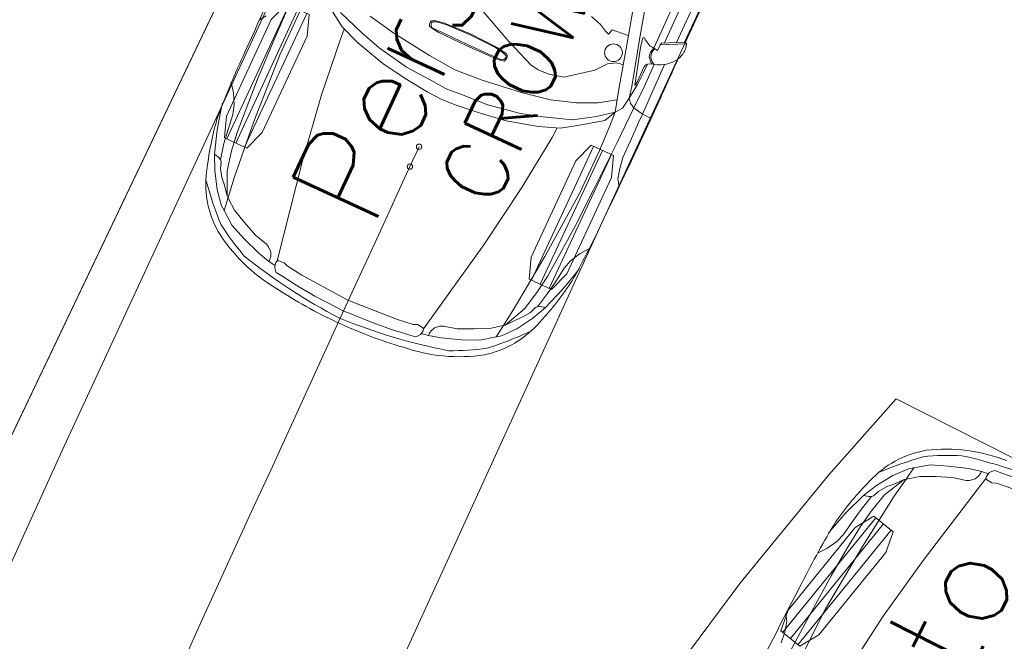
# Model space of a CAD drawing. Header units: metres. Extents: x 93008 to 98406, y 448779 to 454332.
# Tile 57 of 136: x 95598.23 to 95602.81, y 451673.81 to 451676.7. Entities that reach past the tile are written whole.
import ezdxf
from ezdxf.enums import TextEntityAlignment as Align

# ---------------------------------------------------------------- set-up
doc = ezdxf.new("R2010")
doc.units = ezdxf.units.M
doc.header["$MEASUREMENT"] = 0
doc.layers.add('B-RO-OG-TERREIN_CULTUURSCHEIDING-V', color=7, linetype='Continuous', lineweight=18, true_color=0x28c846)
doc.layers.add('B-RO-VH-VERHARDING_BETONSTRAATSTEEN-V', color=7, linetype='Continuous', lineweight=18, true_color=0xcdcdcd)
doc.layers.add('X-XX-AL-REFERENTIE_AUTOTURN-G', color=7, linetype='Continuous', lineweight=18)
doc.styles.add('TSText', font='Simplex.shx')

# ---------------------------------------------------------------- blocks, each defined once
blk = doc.blocks.new('*U154')
at = {"layer": 'X-XX-AL-REFERENTIE_AUTOTURN-G', "color": 3, "linetype": 'Continuous', "ltscale": 0.3048, "transparency": 33554687, "flags": 128}
blk.add_lwpolyline([(95599.1484, 451669.1721), (95599.2957, 451669.689), (95599.4635, 451670.2003), (95599.6514, 451670.7052), (95599.9032, 451671.3013), (95600.1348, 451671.7893), (95600.3859, 451672.2687), (95600.6566, 451672.7395), (95600.9459, 451673.1992), (95601.2532, 451673.6469), (95601.5776, 451674.0817), (95601.9888, 451674.5853), (95602.3033, 451674.9399), (95603.9366, 451674.1145), (95602.1859, 451670.6502), (95601.9821, 451670.2092), (95601.7634, 451669.6697), (95601.6332, 451669.3046)], dxfattribs=at)
blk = doc.blocks.new('*U160')
at = {"layer": 'X-XX-AL-REFERENTIE_AUTOTURN-G', "color": 254, "linetype": 'Continuous', "ltscale": 0.3048, "transparency": 33554687}
for p, q in [((-3.784, 2.957), (-3.687, 3.023)), ((-2.64, 3.011), (-2.511, 2.914)), ((-4.111, 2.885), (-3.94, 2.914)), ((-3.94, 2.914), (-3.784, 2.957)), ((-2.511, 2.914), (-2.348, 2.827)), ((-2.159, 2.971), (-2.301, 3)), ((-1.891, 2.899), (-2.159, 2.971)), ((-1.539, 2.782), (-1.891, 2.899)), ((-4.282, 2.711), (-3.479, 2.689)), ((-2.348, 2.827), (-2.206, 2.783)), ((-2.206, 2.783), (-1.968, 2.754)), ((-1.968, 2.754), (-1.745, 2.718)), ((-1.745, 2.718), (-1.499, 2.664)), ((-1.312, 2.673), (-1.539, 2.782)), ((-1.539, 2.782), (-1.518, 2.701)), ((-3.479, 2.689), (-2.854, 2.667)), ((-2.854, 2.667), (-2.37, 2.638)), ((-2.37, 2.638), (-1.983, 2.609)), ((-1.983, 2.609), (-1.693, 2.566)), ((-1.693, 2.566), (-1.388, 2.5)), ((-1.518, 2.701), (-1.499, 2.664)), ((-1.499, 2.664), (-1.475, 2.641)), ((-1.475, 2.641), (-1.375, 2.603)), ((-1.375, 2.603), (-1.265, 2.529)), ((-1.063, 2.519), (-1.312, 2.673)), ((-3.345, 2.518), (-4.058, 2.518)), ((-2.241, 2.446), (-3.345, 2.518)), ((-1.336, 2.357), (-2.241, 2.446)), ((-1.388, 2.5), (-1.039, 2.337)), ((-1.265, 2.529), (-1.174, 2.445)), ((-1.174, 2.445), (-1.039, 2.337)), ((-0.867, 2.351), (-1.063, 2.519)), ((-1.024, 2.315), (-1.336, 2.357)), ((-1.039, 2.337), (-1.02, 2.309)), ((-0.819, 2.286), (-1.024, 2.315)), ((-1.02, 2.309), (-0.891, 2.146)), ((-0.819, 2.286), (-0.867, 2.351)), ((-0.666, 2.085), (-0.819, 2.286)), ((-0.891, 2.146), (-0.786, 1.931)), ((-0.556, 1.828), (-0.666, 2.085)), ((-0.786, 1.931), (-0.68, 1.693)), ((-0.45, 1.534), (-0.556, 1.828)), ((-3.047, 1.683), (-3.937, 1.78)), ((-2.012, 1.523), (-3.047, 1.683)), ((-0.68, 1.693), (-0.628, 1.487)), ((-0.464, 1.232), (-2.012, 1.523)), ((-0.402, 1.342), (-0.45, 1.534)), ((-0.628, 1.487), (-0.604, 1.441)), ((-0.604, 1.441), (-0.546, 1.375)), ((-0.546, 1.375), (-0.484, 1.347)), ((-0.484, 1.347), (-0.441, 1.342)), ((-0.476, 1.209), (-0.482, 1.121)), ((-0.482, 1.121), (-0.476, 1.209)), ((-0.464, 1.232), (-0.476, 1.209)), ((-0.476, 1.209), (-0.464, 1.232)), ((-0.434, 1.238), (-0.464, 1.232)), ((-0.464, 1.232), (-0.434, 1.238)), ((-0.441, 1.342), (-0.402, 1.342)), ((-0.398, 1.232), (-0.434, 1.238)), ((-0.434, 1.238), (-0.398, 1.232)), ((-0.386, 1.229), (-0.402, 1.342)), ((-0.368, 1.226), (-0.398, 1.232)), ((-0.398, 1.232), (-0.368, 1.226)), ((-0.333, 1.203), (-0.368, 1.226)), ((-0.368, 1.226), (-0.333, 1.203)), ((-0.297, 1.168), (-0.333, 1.203)), ((-0.333, 1.203), (-0.297, 1.168)), ((-0.482, 1.121), (-0.458, 1.058)), ((-0.458, 1.058), (-0.482, 1.121)), ((-0.458, 1.058), (-0.422, 0.796)), ((-0.422, 0.796), (-0.458, 1.058)), ((-0.285, 1.052), (-0.297, 1.168)), ((-0.297, 1.168), (-0.285, 1.052)), ((-0.249, 0.808), (-0.285, 1.052)), ((-0.285, 1.052), (-0.249, 0.808))]:
    blk.add_line(p, q, dxfattribs=at)
at = {"layer": 'X-XX-AL-REFERENTIE_AUTOTURN-G', "color": 254, "linetype": 'Continuous', "ltscale": 0.3048, "transparency": 33554687, "flags": 128}
blk.add_lwpolyline([(-0.079, 1.072, 0.121029), (-0.493, 2.239, 0.168335), (-1.303, 2.795, 0.045444), (-2.081, 2.977, 0.020498), (-3.145, 3.016, 0.00399), (-5.078, 3.027, -0.000328)], format="xyb", dxfattribs=at)
at = {"layer": 'X-XX-AL-REFERENTIE_AUTOTURN-G', "color": 254, "linetype": 'Continuous', "ltscale": 0.3048, "transparency": 33554687}
for centre, radius, start, end in [((-5.375, -2.219), 6.528, 43.0418, 49.2562), ((-3.675, 0.237), 3.666, 23.7799, 33.0718), ((-8.713, -0.378), 8.65, 2.5062, 14.0037)]:
    blk.add_arc(centre, radius, start, end, dxfattribs=at)
blk = doc.blocks.new('*U159')
blk.add_blockref('*U160', (0, 0))
blk = doc.blocks.new('*U158')
at = {"layer": 'X-XX-AL-REFERENTIE_AUTOTURN-G', "color": 2, "linetype": 'Continuous', "ltscale": 0.3048, "transparency": 33554687}
for p, q in [((-0.5047, 0.6633), (-0.9373, 0.1309)), ((-0.4692, 0.6344), (-0.9018, 0.102)), ((-0.4337, 0.6056), (-0.8663, 0.0732))]:
    blk.add_line(p, q, dxfattribs=at)
at = {"layer": 'X-XX-AL-REFERENTIE_AUTOTURN-G', "color": 254, "linetype": 'Continuous', "ltscale": 0.3048, "transparency": 33554687, "flags": 128}
blk.add_lwpolyline([(-0.5135, 0.6705), (-0.4249, 0.5984), (-0.4588, 0.5022), (-0.7702, 0.1189), (-0.8575, 0.066), (-0.9461, 0.138), (-0.9122, 0.2342), (-0.6008, 0.6176)], close=True, dxfattribs=at)
at = {"xscale": 0.3047304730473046, "yscale": 0.3047304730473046, "zscale": 0.3047304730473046, "rotation": 63.19019593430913}
blk.add_blockref('*U159', (0.4059, 0.8033), dxfattribs=at)
at = {"layer": 'X-XX-AL-REFERENTIE_AUTOTURN-G', "color": 4, "transparency": 33554687, "style": 'TSText'}
blk.add_text('Personenauto', height=0.43575, rotation=63.1902, dxfattribs=at).set_placement((-0.9202, -1.2605), align=Align.MIDDLE_CENTER)
blk = doc.blocks.new('*U153')
for name, p in [('*U154', (0, 0)), ('*U158', (95602.714, 451673.724))]:
    blk.add_blockref(name, p)
blk = doc.blocks.new('*U177')
at = {"layer": 'X-XX-AL-REFERENTIE_AUTOTURN-G', "color": 3, "linetype": 'Continuous', "ltscale": 0.3048, "transparency": 33554687, "flags": 128}
blk.add_lwpolyline([(95595.5955, 451668.4204), (95597.0086, 451671.5701), (95598.4293, 451674.6999), (95600.933, 451680.1073), (95602.5929, 451679.337), (95602.4281, 451678.9818), (95600.9727, 451675.8353), (95599.5722, 451672.7729), (95598.1844, 451669.702), (95596.7898, 451666.5791)], dxfattribs=at)
blk = doc.blocks.new('*U180')
at = {"layer": 'X-XX-AL-REFERENTIE_AUTOTURN-G', "color": 254, "linetype": 'Continuous', "ltscale": 0.3048, "transparency": 33554687}
for p, q in [((-6.093, 3.035), (-5.911, 2.679)), ((-4.84, 2.878), (-4.833, 3.03)), ((-3.784, 2.957), (-3.687, 3.023)), ((-2.64, 3.011), (-2.511, 2.914)), ((-6.048, 2.892), (-7.25, 2.883)), ((-5.944, 2.687), (-6.103, 3)), ((-5.666, 2.864), (-4.84, 2.878)), ((-4.87, 2.718), (-4.84, 2.878)), ((-4.84, 2.878), (-4.699, 2.879)), ((-4.699, 2.879), (-4.394, 2.885)), ((-4.394, 2.885), (-4.111, 2.885)), ((-4.111, 2.885), (-3.94, 2.914)), ((-3.94, 2.914), (-3.784, 2.957)), ((-2.511, 2.914), (-2.348, 2.827)), ((-2.159, 2.971), (-2.301, 3)), ((-1.891, 2.899), (-2.159, 2.971)), ((-1.539, 2.782), (-1.891, 2.899)), ((-7.222, 2.711), (-5.966, 2.729)), ((-5.6, 2.723), (-5.625, 2.675)), ((-5.6, 2.723), (-5.592, 2.679)), ((-5.598, 2.722), (-5.228, 2.726)), ((-5.228, 2.726), (-4.87, 2.718)), ((-4.907, 2.646), (-4.87, 2.718)), ((-4.87, 2.718), (-4.282, 2.711)), ((-4.282, 2.711), (-3.479, 2.689)), ((-2.348, 2.827), (-2.206, 2.783)), ((-2.206, 2.783), (-1.968, 2.754)), ((-1.968, 2.754), (-1.745, 2.718)), ((-1.745, 2.718), (-1.499, 2.664)), ((-1.312, 2.673), (-1.539, 2.782)), ((-1.539, 2.782), (-1.518, 2.701)), ((-5.826, 2.612), (-8.778, 2.585)), ((-5.911, 2.679), (-5.944, 2.687)), ((-5.817, 2.679), (-5.911, 2.679)), ((-5.884, 2.349), (-5.155, 2.555)), ((-5.829, 2.575), (-5.826, 2.612)), ((-5.829, 2.551), (-5.829, 2.575)), ((-5.826, 2.612), (-5.817, 2.679)), ((-5.826, 2.612), (-5.78, 2.599)), ((-5.813, 2.623), (-5.825, 2.624)), ((-5.78, 2.619), (-5.813, 2.623)), ((-5.744, 2.611), (-5.78, 2.619)), ((-5.78, 2.599), (-5.744, 2.595)), ((-5.187, 2.587), (-5.748, 2.427)), ((-5.711, 2.619), (-5.744, 2.611)), ((-5.744, 2.595), (-5.699, 2.599)), ((-5.67, 2.635), (-5.711, 2.619)), ((-5.699, 2.599), (-5.674, 2.607)), ((-5.674, 2.607), (-5.613, 2.663)), ((-5.625, 2.675), (-5.67, 2.635)), ((-5.613, 2.663), (-5.592, 2.679)), ((-5.592, 2.679), (-5.564, 2.627)), ((-5.564, 2.627), (-5.543, 2.607)), ((-5.411, 2.626), (-5.563, 2.626)), ((-5.543, 2.607), (-5.498, 2.599)), ((-5.498, 2.599), (-5.257, 2.599)), ((-5.217, 2.622), (-5.411, 2.626)), ((-5.257, 2.599), (-5.208, 2.595)), ((-4.974, 2.595), (-5.217, 2.622)), ((-5.208, 2.595), (-5.187, 2.587)), ((-5.155, 2.555), (-4.974, 2.595)), ((-4.974, 2.595), (-4.907, 2.646)), ((-4.795, 2.566), (-4.974, 2.595)), ((-4.692, 2.487), (-4.795, 2.566)), ((-3.479, 2.689), (-2.854, 2.667)), ((-2.854, 2.667), (-2.37, 2.638)), ((-2.37, 2.638), (-1.983, 2.609)), ((-1.983, 2.609), (-1.693, 2.566)), ((-1.693, 2.566), (-1.388, 2.5)), ((-1.518, 2.701), (-1.499, 2.664)), ((-1.499, 2.664), (-1.475, 2.641)), ((-1.475, 2.641), (-1.375, 2.603)), ((-1.375, 2.603), (-1.265, 2.529)), ((-1.063, 2.519), (-1.312, 2.673)), ((-5.907, 2.419), (-5.891, 2.439)), ((-5.903, 2.399), (-5.907, 2.419)), ((-5.891, 2.439), (-5.846, 2.511)), ((-5.748, 2.427), (-5.874, 2.399)), ((-5.846, 2.511), (-5.829, 2.551)), ((-4.692, 2.487), (-5.062, 2.384)), ((-4.872, 2.435), (-4.709, 2.187)), ((-4.44, 2.502), (-4.692, 2.487)), ((-4.692, 2.487), (-4.509, 2.4)), ((-4.509, 2.258), (-4.692, 2.487)), ((-4.058, 2.518), (-4.44, 2.502)), ((-3.345, 2.518), (-4.058, 2.518)), ((-2.241, 2.446), (-3.345, 2.518)), ((-1.336, 2.357), (-2.241, 2.446)), ((-1.388, 2.5), (-1.039, 2.337)), ((-1.265, 2.529), (-1.174, 2.445)), ((-1.174, 2.445), (-1.039, 2.337)), ((-0.867, 2.351), (-1.063, 2.519)), ((-6.572, 2.166), (-5.884, 2.349)), ((-5.874, 2.399), (-5.903, 2.399)), ((-5.062, 2.384), (-5.667, 2.229)), ((-5.398, 2.3), (-5.387, 2.196)), ((-4.509, 2.4), (-4.282, 2.081)), ((-4.309, 1.948), (-4.509, 2.258)), ((-1.024, 2.315), (-1.336, 2.357)), ((-1.039, 2.337), (-1.02, 2.309)), ((-0.819, 2.286), (-1.024, 2.315)), ((-1.02, 2.309), (-0.891, 2.146)), ((-0.819, 2.286), (-0.867, 2.351)), ((-0.666, 2.085), (-0.819, 2.286)), ((-5.667, 2.229), (-6.243, 2.074)), ((-5.81, 1.918), (-5.832, 2.176)), ((-5.387, 2.196), (-5.313, 2.073)), ((-4.709, 2.187), (-4.573, 1.895)), ((-0.891, 2.146), (-0.786, 1.931)), ((-5.313, 2.073), (-5.144, 1.938)), ((-4.282, 2.081), (-4.119, 1.833)), ((-0.556, 1.828), (-0.666, 2.085)), ((-5.726, 1.897), (-5.81, 1.918)), ((-5.81, 1.722), (-5.747, 1.835)), ((-5.747, 1.835), (-5.726, 1.897)), ((-5.144, 1.938), (-4.847, 1.556)), ((-4.573, 1.895), (-4.446, 1.514)), ((-4.164, 1.523), (-4.309, 1.948)), ((-4.119, 1.833), (-4.001, 1.523)), ((-0.786, 1.931), (-0.68, 1.693)), ((-0.45, 1.534), (-0.556, 1.828)), ((-5.863, 1.546), (-5.81, 1.722)), ((-3.937, 1.78), (-4.102, 1.79)), ((-3.047, 1.683), (-3.937, 1.78)), ((-2.012, 1.523), (-3.047, 1.683)), ((-0.68, 1.693), (-0.628, 1.487)), ((-4.847, 1.556), (-4.794, 1.329)), ((-4.446, 1.514), (-4.364, 1.081)), ((-4.064, 1.187), (-4.164, 1.523)), ((-4.001, 1.523), (-3.873, 1.036)), ((-0.464, 1.232), (-2.012, 1.523)), ((-0.402, 1.342), (-0.45, 1.534)), ((-0.628, 1.487), (-0.604, 1.441)), ((-0.604, 1.441), (-0.546, 1.375)), ((-0.546, 1.375), (-0.484, 1.347)), ((-4.794, 1.329), (-4.784, 1.154)), ((-0.484, 1.347), (-0.441, 1.342)), ((-0.476, 1.209), (-0.482, 1.121)), ((-0.482, 1.121), (-0.476, 1.209)), ((-0.464, 1.232), (-0.476, 1.209)), ((-0.476, 1.209), (-0.464, 1.232)), ((-0.434, 1.238), (-0.464, 1.232)), ((-0.464, 1.232), (-0.434, 1.238)), ((-0.441, 1.342), (-0.402, 1.342)), ((-0.398, 1.232), (-0.434, 1.238)), ((-0.434, 1.238), (-0.398, 1.232)), ((-0.386, 1.229), (-0.402, 1.342)), ((-0.368, 1.226), (-0.398, 1.232)), ((-0.398, 1.232), (-0.368, 1.226)), ((-0.333, 1.203), (-0.368, 1.226)), ((-0.368, 1.226), (-0.333, 1.203)), ((-0.297, 1.168), (-0.333, 1.203)), ((-0.333, 1.203), (-0.297, 1.168)), ((-4.784, 1.154), (-4.805, 1.02)), ((-4.364, 1.081), (-4.282, 0.443)), ((-3.973, 0.682), (-4.064, 1.187)), ((-0.482, 1.121), (-0.458, 1.058)), ((-0.458, 1.058), (-0.482, 1.121)), ((-0.458, 1.058), (-0.422, 0.796)), ((-0.422, 0.796), (-0.458, 1.058)), ((-0.285, 1.052), (-0.297, 1.168)), ((-0.297, 1.168), (-0.285, 1.052)), ((-0.249, 0.808), (-0.285, 1.052)), ((-0.285, 1.052), (-0.249, 0.808)), ((-4.805, 1.02), (-4.985, 0.565)), ((-3.873, 1.036), (-3.81, 0.629)), ((-0.422, 0.796), (-0.375, 0)), ((-0.375, 0), (-0.422, 0.796)), ((-0.219, 0.482), (-0.249, 0.808)), ((-0.249, 0.808), (-0.219, 0.482)), ((-4.829, 0.442), (-4.8, 0.613)), ((-4.8, 0.613), (-4.775, 0.641)), ((-4.794, 0.56), (-4.768, 0.619)), ((-4.775, 0.641), (-4.746, 0.644)), ((-4.768, 0.619), (-4.746, 0.625)), ((-4.746, 0.644), (-4.717, 0.641)), ((-4.746, 0.625), (-4.727, 0.622)), ((-4.727, 0.622), (-4.705, 0.61)), ((-4.717, 0.641), (-4.689, 0.632)), ((-4.705, 0.61), (-4.685, 0.582)), ((-4.689, 0.632), (-4.673, 0.566)), ((-3.946, 0.222), (-3.973, 0.682)), ((-3.81, 0.629), (-3.764, 0.23)), ((-4.985, 0.565), (-5.239, 0.018)), ((-4.819, 0.417), (-4.794, 0.56)), ((-4.685, 0.582), (-4.682, 0.352)), ((-4.673, 0.566), (-4.663, 0.461)), ((-4.663, 0.461), (-4.657, 0)), ((-0.202, 0.093), (-0.219, 0.482)), ((-0.219, 0.482), (-0.202, 0.093)), ((-4.845, 0), (-4.829, 0.442)), ((-4.832, 0), (-4.819, 0.417)), ((-4.682, 0.352), (-4.679, 0)), ((-4.282, 0.443), (-4.247, 0)), ((-3.929, 0), (-3.946, 0.222)), ((-3.764, 0.23), (-3.755, 0)), ((-4.829, -0.442), (-4.845, 0)), ((-4.819, -0.417), (-4.832, 0)), ((-4.679, 0), (-4.682, -0.352)), ((-4.657, 0), (-4.663, -0.461)), ((-4.247, 0), (-4.282, -0.443)), ((-3.946, -0.222), (-3.929, 0)), ((-3.755, 0), (-3.764, -0.23)), ((-0.375, 0), (-0.422, -0.796)), ((-0.422, -0.796), (-0.375, 0)), ((-0.196, 0), (-0.202, 0.093)), ((-0.202, 0.093), (-0.196, 0)), ((-0.202, -0.093), (-0.196, 0)), ((-0.196, 0), (-0.202, -0.093)), ((-0.219, -0.482), (-0.202, -0.093)), ((-0.202, -0.093), (-0.219, -0.482)), ((-3.973, -0.682), (-3.946, -0.222)), ((-3.764, -0.23), (-3.81, -0.629)), ((-4.8, -0.613), (-4.829, -0.442)), ((-4.794, -0.56), (-4.819, -0.417)), ((-4.682, -0.352), (-4.685, -0.582)), ((-4.282, -0.443), (-4.364, -1.081)), ((-4.768, -0.619), (-4.794, -0.56)), ((-4.685, -0.582), (-4.705, -0.61)), ((-4.673, -0.566), (-4.689, -0.632)), ((-4.663, -0.461), (-4.673, -0.566)), ((-0.249, -0.808), (-0.219, -0.482)), ((-0.219, -0.482), (-0.249, -0.808)), ((-4.775, -0.641), (-4.8, -0.613)), ((-4.746, -0.644), (-4.775, -0.641)), ((-4.746, -0.625), (-4.768, -0.619)), ((-4.727, -0.622), (-4.746, -0.625)), ((-4.717, -0.641), (-4.746, -0.644)), ((-4.705, -0.61), (-4.727, -0.622)), ((-4.689, -0.632), (-4.717, -0.641)), ((-4.064, -1.187), (-3.973, -0.682)), ((-3.81, -0.629), (-3.873, -1.036)), ((-0.422, -0.796), (-0.458, -1.058)), ((-0.458, -1.058), (-0.422, -0.796)), ((-0.285, -1.052), (-0.249, -0.808)), ((-0.249, -0.808), (-0.285, -1.052)), ((-3.873, -1.036), (-4.001, -1.523)), ((-4.364, -1.081), (-4.446, -1.514)), ((-4.164, -1.523), (-4.064, -1.187)), ((-0.458, -1.058), (-0.482, -1.121)), ((-0.482, -1.121), (-0.458, -1.058)), ((-0.482, -1.121), (-0.476, -1.209)), ((-0.476, -1.209), (-0.482, -1.121)), ((-0.333, -1.203), (-0.297, -1.168)), ((-0.297, -1.168), (-0.333, -1.203)), ((-0.297, -1.168), (-0.285, -1.052)), ((-0.285, -1.052), (-0.297, -1.168)), ((-0.464, -1.232), (-2.012, -1.523)), ((-0.546, -1.375), (-0.484, -1.347)), ((-0.484, -1.347), (-0.441, -1.342)), ((-0.476, -1.209), (-0.464, -1.232)), ((-0.464, -1.232), (-0.476, -1.209)), ((-0.464, -1.232), (-0.434, -1.238)), ((-0.434, -1.238), (-0.464, -1.232)), ((-0.402, -1.342), (-0.45, -1.534)), ((-0.441, -1.342), (-0.402, -1.342)), ((-0.434, -1.238), (-0.398, -1.232)), ((-0.398, -1.232), (-0.434, -1.238)), ((-0.386, -1.229), (-0.402, -1.342)), ((-0.398, -1.232), (-0.368, -1.226)), ((-0.368, -1.226), (-0.398, -1.232)), ((-0.368, -1.226), (-0.333, -1.203)), ((-0.333, -1.203), (-0.368, -1.226)), ((-0.68, -1.693), (-0.628, -1.487)), ((-0.628, -1.487), (-0.604, -1.441)), ((-0.604, -1.441), (-0.546, -1.375)), ((-4.309, -1.948), (-4.164, -1.523)), ((-4.001, -1.523), (-4.119, -1.833)), ((-2.012, -1.523), (-3.047, -1.683)), ((-0.45, -1.534), (-0.556, -1.828)), ((-3.937, -1.78), (-4.102, -1.79)), ((-3.047, -1.683), (-3.937, -1.78)), ((-0.786, -1.931), (-0.68, -1.693)), ((-4.119, -1.833), (-4.282, -2.081)), ((-0.891, -2.146), (-0.786, -1.931)), ((-0.556, -1.828), (-0.666, -2.085)), ((-0.666, -2.085), (-0.819, -2.286)), ((-1.02, -2.309), (-0.891, -2.146)), ((-1.336, -2.357), (-2.241, -2.446)), ((-1.388, -2.5), (-1.039, -2.337)), ((-1.024, -2.315), (-1.336, -2.357)), ((-1.174, -2.445), (-1.039, -2.337)), ((-0.867, -2.351), (-1.063, -2.519)), ((-1.039, -2.337), (-1.02, -2.309)), ((-0.819, -2.286), (-1.024, -2.315)), ((-0.819, -2.286), (-0.867, -2.351)), ((-3.345, -2.518), (-4.058, -2.518)), ((-2.241, -2.446), (-3.345, -2.518)), ((-1.693, -2.566), (-1.388, -2.5)), ((-1.375, -2.603), (-1.265, -2.529)), ((-1.063, -2.519), (-1.312, -2.673)), ((-1.265, -2.529), (-1.174, -2.445)), ((-4.282, -2.711), (-3.479, -2.689)), ((-3.479, -2.689), (-2.854, -2.667)), ((-2.854, -2.667), (-2.37, -2.638)), ((-2.37, -2.638), (-1.983, -2.609)), ((-1.983, -2.609), (-1.693, -2.566)), ((-1.745, -2.718), (-1.499, -2.664)), ((-1.312, -2.673), (-1.539, -2.782)), ((-1.539, -2.782), (-1.518, -2.701)), ((-1.518, -2.701), (-1.499, -2.664)), ((-1.499, -2.664), (-1.475, -2.641)), ((-1.475, -2.641), (-1.375, -2.603)), ((-2.511, -2.914), (-2.348, -2.827)), ((-2.348, -2.827), (-2.206, -2.783)), ((-2.206, -2.783), (-1.968, -2.754)), ((-1.968, -2.754), (-1.745, -2.718)), ((-1.539, -2.782), (-1.891, -2.899)), ((-3.784, -2.957), (-3.687, -3.023)), ((-2.64, -3.011), (-2.511, -2.914)), ((-2.159, -2.971), (-2.301, -3)), ((-1.891, -2.899), (-2.159, -2.971))]:
    blk.add_line(p, q, dxfattribs=at)
at = {"layer": 'X-XX-AL-REFERENTIE_AUTOTURN-G', "color": 254, "linetype": 'Continuous', "ltscale": 0.3048, "transparency": 33554687, "flags": 128}
blk.add_lwpolyline([(-5.078, -3.027, 0.00399), (-3.145, -3.016, 0.020498), (-2.081, -2.977, 0.045444), (-1.303, -2.795, 0.168335), (-0.493, -2.239, 0.121029), (-0.079, -1.072, 0.039871), (0, 0, 0.039871), (-0.079, 1.072, 0.121029), (-0.493, 2.239, 0.168335), (-1.303, 2.795, 0.045444), (-2.081, 2.977, 0.020498), (-3.145, 3.016, 0.00399), (-5.078, 3.027, -0.000328), (-5.826, 3.018, 0.089605), (-5.964, 3.055, 0.0603), (-6.053, 3.051, 0.250979), (-6.059, 3.05, -1), (-6.059, 3.05), (-6.093, 3.035, 0.091006), (-6.097, 3.032, 0), (-6.097, 3.032, 0.00867), (-6.104, 3.025, 0.001122), (-6.104, 3.025, -0.00079), (-6.104, 3.025), (-6.105, 3.024), (-6.105, 3.024), (-6.105, 3.024), (-6.105, 3.024), (-6.106, 3.023, 0.000827), (-6.106, 3.023, 0.000042), (-6.106, 3.022, 0.049086), (-6.107, 3.019, 0.019116), (-6.108, 3.016, 0.000488), (-6.108, 3.016, -0.000099), (-6.108, 3.016, 0.000367), (-6.108, 3.016, -0.000053), (-6.108, 3.015, 0.000098), (-6.108, 3.015, -0.000008), (-6.108, 3.014, 0.00038), (-6.108, 3.013, 0.000106), (-6.108, 3.013, 0.086242), (-6.106, 3.007, 0.006681), (-6.103, 3.002, -0.0059), (-6.103, 3), (-8.597, 3, 0.003416)], format="xyb", dxfattribs=at)
at = {"layer": 'X-XX-AL-REFERENTIE_AUTOTURN-G', "color": 254, "linetype": 'Continuous', "ltscale": 0.3048, "transparency": 33554687}
blk.add_circle((-5.503, 2.084), 0.135, dxfattribs=at)
for centre, radius, start, end in [((-6.089, 2.581), 0.509, 16.1007, 59.0906), ((-5.375, -2.219), 6.528, 43.0418, 49.2562), ((-3.675, 0.237), 3.666, 23.7799, 33.0718), ((-8.713, -0.378), 8.65, 2.5062, 14.0037), ((-8.713, 0.378), 8.65, 345.9963, 357.4938), ((-3.675, -0.237), 3.666, 326.9282, 336.2201), ((-5.375, 2.219), 6.528, 310.7438, 316.9582)]:
    blk.add_arc(centre, radius, start, end, dxfattribs=at)
blk = doc.blocks.new('*U179')
blk.add_blockref('*U180', (0, 0))
blk = doc.blocks.new('*U178')
at = {"layer": 'X-XX-AL-REFERENTIE_AUTOTURN-G', "color": 2, "linetype": 'Continuous', "ltscale": 0.3048, "transparency": 33554687}
for p, q in [((-0.8934, 0.0365), (-0.6046, 0.6587)), ((-0.8519, 0.0172), (-0.5631, 0.6395)), ((-0.8104, -0.002), (-0.5216, 0.6202)), ((0.5216, -0.6202), (0.8104, 0.002)), ((0.5631, -0.6395), (0.8519, -0.0172)), ((0.6046, -0.6587), (0.8934, -0.0365))]:
    blk.add_line(p, q, dxfattribs=at)
at = {"layer": 'X-XX-AL-REFERENTIE_AUTOTURN-G', "color": 254, "linetype": 'Continuous', "ltscale": 0.3048, "transparency": 33554687, "flags": 128}
for points in [[(-0.8001, -0.0068), (-0.9037, 0.0413), (-0.8945, 0.1429), (-0.6866, 0.5909), (-0.6149, 0.6635), (-0.5113, 0.6154), (-0.5206, 0.5138), (-0.7285, 0.0658)], [(0.6149, -0.6635), (0.5113, -0.6154), (0.5206, -0.5138), (0.7285, -0.0658), (0.8001, 0.0068), (0.9037, -0.0413), (0.8945, -0.1429), (0.6866, -0.5909)]]:
    blk.add_lwpolyline(points, close=True, dxfattribs=at)
at = {"xscale": 0.3047304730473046, "yscale": 0.3047304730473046, "zscale": 0.3047304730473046, "rotation": 245.1042897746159}
blk.add_blockref('*U179', (-0.3789, -0.8164), dxfattribs=at)
at = {"layer": 'X-XX-AL-REFERENTIE_AUTOTURN-G', "color": 4, "transparency": 33554687, "style": 'TSText'}
for s, height, p in [('Personenauto', 0.43575, (0.419, 1.5033)), ('CROW 2012 (NL)', 0.2905, (0.9131, 1.274))]:
    blk.add_text(s, height=height, rotation=65.1043, dxfattribs=at).set_placement(p, align=Align.MIDDLE_CENTER)
blk = doc.blocks.new('*U184')
at = {"layer": 'X-XX-AL-REFERENTIE_AUTOTURN-G', "color": 6, "linetype": 'Continuous', "lineweight": 0, "ltscale": 0.3048, "transparency": 33554687}
blk.add_circle((0, 0), 0.0127, dxfattribs=at)
blk = doc.blocks.new('*U185')
at = {"layer": 'X-XX-AL-REFERENTIE_AUTOTURN-G', "color": 6, "linetype": 'Continuous', "lineweight": 0, "ltscale": 0.3048, "transparency": 33554687}
blk.add_circle((0, 0), 0.0127, dxfattribs=at)
blk = doc.blocks.new('*U186')
at = {"layer": 'X-XX-AL-REFERENTIE_AUTOTURN-G', "color": 6, "linetype": 'Continuous', "lineweight": 0, "ltscale": 0.3048, "transparency": 33554687}
blk.add_circle((0, 0), 0.0127, dxfattribs=at)
blk = doc.blocks.new('*U176')
at = {"layer": 'X-XX-AL-REFERENTIE_AUTOTURN-G', "color": 6, "linetype": 'Continuous', "ltscale": 0.3048, "transparency": 33554687, "flags": 128}
blk.add_lwpolyline([(95600.0875, 451676.112), (95600.0447, 451676.0198)], dxfattribs=at)
at = {"layer": 'X-XX-AL-REFERENTIE_AUTOTURN-G', "color": 6, "linetype": 'Continuous', "ltscale": 0.3048, "transparency": 33554687}
blk.add_arc((96287.9985, 451359.7946), 757.1518, 155.3136204, 156.2530257, dxfattribs=at)
for name, p in [('*U177', (0, 0)), ('*U178', (95600.0875, 451676.112))]:
    blk.add_blockref(name, p)
for name, p, rotation in [('*U184', (95600.0875, 451676.112), 245.1042897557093), ('*U185', (95600.0447, 451676.0198), 245.1042897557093), ('*U186', (95600.0447, 451676.0198), 245.3136204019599)]:
    blk.add_blockref(name, p, dxfattribs=dict(rotation=rotation))

msp = doc.modelspace()

# ---------------------------------------------------------------- linework, layer by layer
at = {"layer": 'B-RO-OG-TERREIN_CULTUURSCHEIDING-V'}
msp.add_lwpolyline([(95589.773, 451657.071), (95596.851, 451671.956), (95600.339, 451679.268, 0.082796), (95583.46, 451684.229, 0.516783), (95578.672, 451678.829, -0.074434), (95577.862, 451661.541, -0.03451), (95575.969, 451654.85, -0.025965), (95573.946, 451650.012), (95562.837, 451624.706), (95564.929, 451623.574, 0.20539), (95571, 451623.039, 0.206434), (95575.586, 451627.1), (95576.953, 451630.005), (95583.59, 451643.99)], format="xyb", close=True, dxfattribs=at)
at = {"layer": 'B-RO-VH-VERHARDING_BETONSTRAATSTEEN-V'}
msp.add_lwpolyline([(95589.059, 451641.492), (95595.259, 451654.542), (95597.421, 451659.138), (95601.539, 451667.804), (95602.317, 451669.444), (95603.152, 451671.207), (95605.706, 451676.594), (95606.862, 451679.048), (95607.215, 451679.803), (95607.82, 451680.995), (95602.936, 451684.652), (95602.246, 451683.199), (95601.557, 451681.804), (95600.339, 451679.268), (95596.851, 451671.956), (95589.773, 451657.071)], dxfattribs=at)

# ---------------------------------------------------------------- block references
for name in ['*U176', '*U153']:
    msp.add_blockref(name, (0, 0))

doc.saveas('drawing.dxf')
